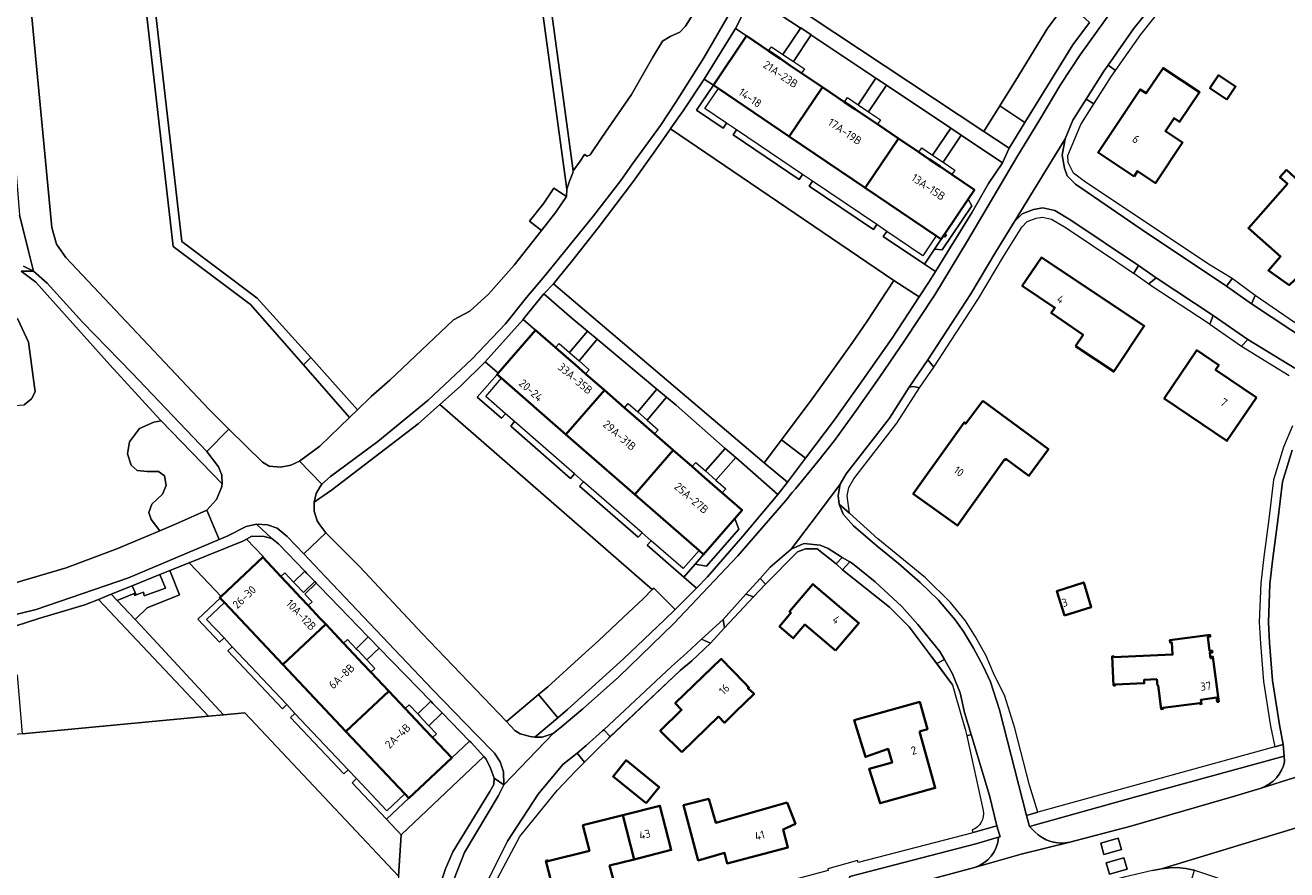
# Model space of a CAD drawing. Extents: x 150256 to 156914, y 461459 to 469481.
# Tile 22 of 256: x 152951 to 153160, y 462030 to 462170. Entities that reach past the tile are written whole.
import ezdxf
from ezdxf.enums import TextEntityAlignment as Align

# ---------------------------------------------------------------- set-up
doc = ezdxf.new("R2010")
doc.units = 0
doc.header["$LTSCALE"] = 0.75
for name, color, linetype, lineweight in [('B-RO-GR-BEPLANTING_CULTUUR_BODEMBEDEKKER-GV', 251, 'CONTINUOUS', 18), ('B-RO-GR-BEPLANTING_CULTUUR_BOSPLANTSOEN-GV', 251, 'CONTINUOUS', 18), ('B-RO-GR-BEPLANTING_CULTUUR_HEESTERS-GV', 251, 'CONTINUOUS', 18), ('B-RO-GR-BEPLANTING_CULTUUR_ROOS-GV', 251, 'CONTINUOUS', 18), ('B-RO-GR-BOS_LOOF-GV', 251, 'CONTINUOUS', 13), ('B-RO-GR-GROENVOORZIENING-GV', 251, 'CONTINUOUS', 18), ('B-RO-GR-HAAG-GV', 251, 'CONTINUOUS', 13), ('B-RO-IE-TERREINAFSCHEIDING_KUNSTMATIG_HEKWERK-G', 251, 'IE-TERREINAFSCHEIDING-KUNSTMATIG', 18), ('B-RO-OG-BEBOUWING-GV', 6, 'CONTINUOUS', 35), ('B-RO-OG-BEBOUWING-T18', 1, 'CONTINUOUS', 18), ('B-RO-OG-TERREIN_CULTUURSCHEIDING-GV', 251, 'CONTINUOUS', 18), ('B-RO-VH-VERHARDING_ASFALT-GV', 251, 'CONTINUOUS', 18), ('B-RO-VH-VERHARDING_BETONSTRAATSTEEN-GV', 251, 'CONTINUOUS', 18), ('B-RO-VH-VERHARDING_FUNDERING_ZAND-GV', 251, 'CONTINUOUS', 18), ('B-RO-VH-VERHARDING_STRAATBAKSTEEN-GV', 251, 'CONTINUOUS', 18), ('B-RO-VH-VERHARDING_TEGEL-GV', 251, 'CONTINUOUS', 18)]:
    doc.layers.add(name, color=color, linetype=linetype, lineweight=lineweight)
doc.styles.add('NLCS-ISO-M200-T18', font='NLCS-ISO.ttf', dxfattribs={"height": 360})
doc.linetypes.add('IE-TERREINAFSCHEIDING-KUNSTMATIG', pattern='A,4,[82,NLCS.SHX,S=0.75,R=90,X=0,Y=0],4,-2', length=10)

msp = doc.modelspace()

# ---------------------------------------------------------------- linework, layer by layer
at = {"layer": 'B-RO-GR-BEPLANTING_CULTUUR_BODEMBEDEKKER-GV'}
for points in [[(153074.392, 462165.436), (153074.852, 462166.118), (153076.758, 462164.831), (153079.731, 462169.231), (153079.624, 462169.243), (153071.606, 462174.573), (153068.895, 462169.147), (153070.746, 462167.9)], [(153083.34, 462159.39), (153086.961, 462156.944), (153087.465, 462157.689), (153089.23, 462156.497), (153092.196, 462160.887), (153081.533, 462167.975), (153081.477, 462168.063), (153078.498, 462163.654), (153080.321, 462162.423), (153079.86, 462161.742)], [(153101.575, 462148.154), (153104.599, 462152.631), (153093.946, 462159.724), (153090.971, 462155.321), (153092.934, 462153.994), (153092.43, 462153.249), (153095.935, 462150.88), (153099.282, 462148.618), (153099.786, 462149.364)], [(153101.885, 462132.545), (153100.213, 462130.072), (153102.046, 462128.834), (153108.159, 462138.673), (153110.871, 462143.428), (153113.181, 462146.853), (153106.343, 462151.457), (153103.317, 462146.979), (153105.255, 462145.669), (153104.751, 462144.923), (153108.526, 462142.373), (153107.501, 462140.856), (153108.089, 462139.715), (153103.181, 462132.452)], [(153039.083, 462116.222), (153039.675, 462116.9), (153041.377, 462115.416), (153044.341, 462118.96), (153041.746, 462121.13), (153037.144, 462125.124), (153034.001, 462121.247), (153033.684, 462120.893), (153035.767, 462119.113)], [(153052.685, 462105.557), (153055.847, 462109.338), (153045.951, 462117.613), (153042.959, 462114.037), (153044.65, 462112.563), (153044.058, 462111.884), (153047.176, 462109.166), (153050.518, 462106.253), (153051.109, 462106.931)], [(153061.727, 462096.481), (153062.318, 462097.159), (153063.919, 462095.764), (153067.204, 462099.512), (153059.041, 462106.667), (153057.458, 462107.991), (153054.268, 462104.177), (153056.084, 462102.594), (153055.493, 462101.916), (153058.586, 462099.219)], [(153062.418, 462076.349), (153064.259, 462078.201), (153070.131, 462084.948), (153075.942, 462091.854), (153068.934, 462097.996), (153065.652, 462094.253), (153067.293, 462092.822), (153066.702, 462092.144), (153069.999, 462089.269), (153068.799, 462087.893), (153069.433, 462086.108), (153064.087, 462079.976), (153062.206, 462080.326), (153060.33, 462078.17)], [(152990.513, 462081.453), (152993.53, 462078.249), (152994.188, 462078.869), (152995.628, 462077.34), (152997.484, 462079.147), (152993.13, 462083.662), (152992.033, 462084.541), (152990.744, 462084.914), (152988.738, 462084.942), (152987.842, 462084.47), (152990.58, 462081.567)], [(152965.409, 462075.325), (152966.382, 462074.292), (152969.205, 462075.435), (152969.326, 462075.135), (152969.511, 462075.206), (152968.894, 462076.734)], [(153006.027, 462066.296), (153008.018, 462068.234), (153000, 462076.537), (152999.879, 462076.662), (152999.375, 462077.185), (152997.496, 462075.356), (152998.713, 462074.064), (152998.054, 462073.444), (153000, 462071.377), (153000.958, 462070.36), (153003.929, 462067.205), (153004.587, 462067.825)], [(153014.123, 462056.379), (153014.781, 462056.998), (153016.22, 462055.469), (153018.387, 462057.578), (153009.801, 462066.4), (153007.78, 462064.434), (153009.111, 462063.019), (153008.453, 462062.4), (153011.403, 462059.267)], [(153021.847, 462048.175), (153024.817, 462050.972), (153020.262, 462055.652), (153018.063, 462053.511), (153019.305, 462052.193), (153018.647, 462051.573)]]:
    msp.add_lwpolyline(points, close=True, dxfattribs=at)
at = {"layer": 'B-RO-GR-BEPLANTING_CULTUUR_BOSPLANTSOEN-GV'}
for points in [[(152945.37, 462109.781), (152945.41, 462109.656), (152946.122, 462107.429), (152947.949, 462106.497), (152950.956, 462106.732), (152952.193, 462107.752), (152952.768, 462108.913), (152951.675, 462117.113), (152949.92, 462120.913), (152946.67, 462123.869), (152944.053, 462125.101), (152942.208, 462125.719), (152942.863, 462119.26), (152944.869, 462119.447), (152945.67, 462109.809)], [(152950.644, 462052.156), (152981.525, 462055.103), (152963.291, 462074.468), (152961.045, 462073.56), (152953.422, 462071.313), (152947.575, 462069.403), (152948.301, 462061.853), (152949.796, 462061.982)], [(152965.409, 462075.325), (152963.291, 462074.468), (152981.525, 462055.103), (152984.045, 462055.344), (152970.233, 462070.19), (152969.348, 462071.142), (152966.382, 462074.292)]]:
    msp.add_lwpolyline(points, close=True, dxfattribs=at)
at = {"layer": 'B-RO-GR-BEPLANTING_CULTUUR_HEESTERS-GV'}
for points in [[(153123.87, 462173.485), (153120.704, 462169.275), (153115.357, 462160.596), (153112.724, 462156.321), (153116.892, 462153.555), (153124.838, 462166.453), (153127.61, 462170.133)], [(153076.513, 462100.902), (153080.511, 462097.899), (153085.292, 462104.265), (153089.917, 462110.713), (153094.87, 462117.781), (153099.348, 462124.622), (153095.165, 462127.361), (153092.948, 462123.973), (153090.73, 462120.586), (153088.284, 462117.095), (153085.838, 462113.605), (153083.584, 462110.463), (153081.33, 462107.32), (153078.963, 462104.164)], [(152975.109, 462079.247), (152973.477, 462078.588), (152974.394, 462076.319), (152970.891, 462075.037), (152970.768, 462075.692), (152969.511, 462075.206), (152969.326, 462075.135), (152969.205, 462075.435), (152966.382, 462074.292), (152969.348, 462071.142), (152971.373, 462073.049), (152976.738, 462075.217)], [(153036.217, 462058.674), (153039.442, 462054.853), (153041.054, 462056.213), (153050.352, 462064.615), (153057.151, 462071.055), (153058.891, 462072.805), (153055.346, 462076.331), (153055.107, 462076.09), (153053.659, 462074.634), (153050.307, 462071.46), (153046.23, 462067.629), (153043.477, 462065.141), (153037.765, 462059.98)], [(153028.914, 462044.821), (153028.291, 462046.466), (153027.588, 462047.952), (153027.174, 462048.405), (153013.465, 462035.425), (153013.029, 462028.595), (153011.944, 462010.995), (153012.16, 462010.299), (153019.077, 462012.19), (153019.044, 462016.653), (153019.202, 462022.832), (153019.736, 462025.558), (153020.33, 462028.275), (153020.808, 462029.772), (153022.042, 462032.581), (153028.184, 462042.621), (153028.829, 462043.753)]]:
    msp.add_lwpolyline(points, close=True, dxfattribs=at)
for points in [[(153107.998, 462052.038), (153107.232, 462051.847), (153109.939, 462039.482)], [(153108.117, 462036.226), (153108.227, 462035.783), (153108.321, 462035.808), (153112.252, 462036.92), (153111.005, 462041.92), (153107.998, 462052.038)]]:
    msp.add_lwpolyline(points, dxfattribs=at)
msp.add_lwpolyline([(153109.939, 462039.482, -0.3796535), (153108.117, 462036.226)], format="xyb", dxfattribs=at)
at = {"layer": 'B-RO-GR-BEPLANTING_CULTUUR_ROOS-GV'}
for points in [[(153101.885, 462132.545), (153103.181, 462132.452), (153108.089, 462139.715), (153107.501, 462140.856), (153103.618, 462135.11), (153103.867, 462134.942), (153103.586, 462134.527), (153103.341, 462134.7), (153103.013, 462134.215)], [(153068.799, 462087.893), (153063.609, 462081.939), (153062.206, 462080.326), (153064.087, 462079.976), (153069.433, 462086.108)]]:
    msp.add_lwpolyline(points, close=True, dxfattribs=at)
at = {"layer": 'B-RO-GR-BOS_LOOF-GV'}
for points in [[(153032.693, 462213.935), (153041.973, 462145.555), (153042.689, 462146.553), (153043.15, 462147.157), (153043.859, 462148.249), (153044.323, 462147.99), (153044.83, 462148.194), (153046.733, 462151.061), (153051.643, 462158.199), (153055.192, 462164.359), (153056.819, 462167.024), (153058.051, 462167.823), (153059.666, 462168.509), (153060.619, 462169.51), (153063.478, 462174.157)], [(153006.261, 462105.922), (153008.511, 462108.089), (153011.58, 462110.798), (153022.143, 462120.807), (153024.835, 462122.244), (153027.949, 462125.109), (153032.195, 462129.885), (153036.727, 462135.637), (153034.763, 462137.184), (153037.103, 462140.154), (153038.797, 462142.679), (153040.873, 462141.287), (153040.917, 462142.475), (153031.34, 462212.819)], [(152987.035, 462191.93), (152974.177, 462189.42), (152970.801, 462188.831), (152977.099, 462133.807), (152989.58, 462124.427), (152998.474, 462114.561), (153006.261, 462105.922)], [(153004.929, 462104.639), (152997.254, 462113.381), (152988.473, 462123.382), (152975.682, 462132.996), (152969.32, 462188.573), (152967.23, 462188.208), (152958.732, 462186.921), (152955.544, 462186.336)], [(152952.176, 462182.605), (152951.219, 462182.68), (152951.288, 462181.724), (152951.553, 462178.049), (152955.574, 462136.163), (152956.327, 462133.374), (152957.885, 462131.148), (152981.564, 462106.02), (152984.92, 462102.717), (152990.501, 462097.224), (152991.602, 462096.553), (152993.486, 462096.396), (152995.173, 462096.729), (152996.628, 462097.375), (153000, 462099.892), (153004.929, 462104.639)]]:
    msp.add_lwpolyline(points, dxfattribs=at)
at = {"layer": 'B-RO-GR-GROENVOORZIENING-GV'}
for points in [[(153067.428, 462153.435), (153063.824, 462155.87), (153066.062, 462159.181), (153065.233, 462159.741), (153062.436, 462155.601), (153066.868, 462152.606)], [(153079.996, 462144.941), (153069.085, 462152.315), (153068.525, 462151.486), (153079.436, 462144.113)], [(153092.319, 462136.617), (153081.654, 462143.822), (153081.094, 462142.993), (153091.757, 462135.787)], [(153102.185, 462134.774), (153099.946, 462131.463), (153093.976, 462135.498), (153093.414, 462134.667), (153100.213, 462130.072), (153101.885, 462132.545), (153103.013, 462134.215)], [(153030.131, 462111.126), (153029.377, 462111.783), (153026.094, 462108.017), (153030.126, 462104.502), (153030.783, 462105.256), (153027.505, 462108.114)], [(153042.217, 462095.287), (153032.291, 462103.942), (153031.633, 462103.188), (153041.56, 462094.533)], [(153053.428, 462085.517), (153043.725, 462093.973), (153043.068, 462093.219), (153052.769, 462084.761)], [(153060.33, 462078.17), (153062.206, 462080.326), (153063.609, 462081.939), (153062.86, 462082.592), (153060.235, 462079.583), (153054.935, 462084.203), (153054.276, 462083.447)], [(152984.167, 462073.949), (152983.481, 462074.677), (152979.784, 462071.196), (152983.374, 462067.383), (152984.102, 462068.069), (152981.198, 462071.154)], [(152994.501, 462057.025), (152985.473, 462066.613), (152984.745, 462065.927), (152993.773, 462056.339)], [(153004.697, 462046.2), (152995.872, 462055.569), (152995.144, 462054.883), (153003.967, 462045.513)], [(153014.738, 462041.481), (153014.056, 462042.206), (153011.088, 462039.413), (153006.068, 462044.744), (153005.338, 462044.057), (153011.043, 462037.998)]]:
    msp.add_lwpolyline(points, close=True, dxfattribs=at)
at = {"layer": 'B-RO-GR-HAAG-GV'}
for points in [[(153066.062, 462159.181), (153065.233, 462159.741), (153062.436, 462155.601), (153066.868, 462152.606), (153067.428, 462153.435), (153063.824, 462155.87)], [(153069.085, 462152.315), (153068.525, 462151.486), (153079.436, 462144.113), (153079.996, 462144.941)], [(153092.319, 462136.617), (153081.654, 462143.822), (153081.094, 462142.993), (153091.757, 462135.787)], [(153093.976, 462135.498), (153093.414, 462134.667), (153100.213, 462130.072), (153101.885, 462132.545), (153103.013, 462134.215), (153102.185, 462134.774), (153099.946, 462131.463)], [(153030.131, 462111.126), (153029.377, 462111.783), (153026.094, 462108.017), (153030.126, 462104.502), (153030.783, 462105.256), (153027.505, 462108.114)], [(153042.217, 462095.287), (153032.291, 462103.942), (153031.633, 462103.188), (153041.56, 462094.533)], [(153053.428, 462085.517), (153043.725, 462093.973), (153043.068, 462093.219), (153052.769, 462084.761)], [(153062.86, 462082.592), (153060.235, 462079.583), (153054.935, 462084.203), (153054.276, 462083.447), (153060.33, 462078.17), (153062.206, 462080.326), (153063.609, 462081.939)], [(152983.481, 462074.677), (152979.784, 462071.196), (152983.374, 462067.383), (152984.102, 462068.069), (152981.198, 462071.154), (152984.167, 462073.949)], [(152994.501, 462057.025), (152985.473, 462066.613), (152984.745, 462065.927), (152993.773, 462056.339)], [(152995.872, 462055.569), (152995.144, 462054.883), (153003.967, 462045.513), (153004.697, 462046.2)], [(153014.738, 462041.481), (153014.056, 462042.206), (153011.088, 462039.413), (153006.068, 462044.744), (153005.338, 462044.057), (153011.043, 462037.998)]]:
    msp.add_lwpolyline(points, close=True, dxfattribs=at)
at = {"layer": 'B-RO-IE-TERREINAFSCHEIDING_KUNSTMATIG_HEKWERK-G'}
for points in [[(153151.231, 462127.692), (153147.619, 462129.908), (153131.57, 462140.575), (153126.726, 462143.845), (153124.938, 462145.164), (153124.065, 462146.929), (153123.999, 462148.051), (153126.173, 462153.24), (153131.244, 462161.243), (153136.121, 462168.166), (153140.632, 462173.913), (153146.52, 462181.054), (153150.23, 462185.383), (153156.019, 462191.755), (153164.344, 462200.159), (153174.978, 462209.954), (153182.142, 462216.483), (153185.127, 462218.877), (153188.008, 462219.052)], [(153184.625, 462134.963), (153177.896, 462127.815), (153171.794, 462120.541), (153169.397, 462117.987), (153167.715, 462117.416), (153166.037, 462117.646), (153164.576, 462118.342), (153155.049, 462124.836)], [(153087.789, 462088.75), (153087.431, 462091.634), (153087.695, 462093.046), (153088.498, 462094.462), (153095.635, 462103.676), (153099.425, 462109.561)], [(153085.604, 462080.351), (153082.429, 462082.844), (153080.5, 462082.834), (153079.21, 462082.341), (153073.863, 462076.978)], [(153104.864, 462060.283), (153101.367, 462065.052), (153097.72, 462069.911), (153094.429, 462073.171), (153086.619, 462079.366), (153085.604, 462080.351)], [(153071.908, 462074.87), (153067.065, 462069.732)], [(153061.659, 462064.301), (153064.778, 462067.23)], [(153061.659, 462064.301), (153059.758, 462062.667), (153047.884, 462051.474)]]:
    msp.add_lwpolyline(points, dxfattribs=at)
at = {"layer": 'B-RO-OG-BEBOUWING-GV'}
for points in [[(153083.34, 462159.39), (153079.86, 462161.742), (153078.038, 462162.973), (153076.297, 462164.149), (153074.392, 462165.436), (153070.746, 462167.9), (153065.233, 462159.741), (153066.062, 462159.181), (153077.828, 462151.231)], [(153135.001, 462144.59), (153135.536, 462145.486), (153138.512, 462143.492), (153143.021, 462150.238), (153140.177, 462152.117), (153141.615, 462154.277), (153142.537, 462153.634), (153145.837, 462158.576), (153139.784, 462162.581), (153136.972, 462158.389), (153135.987, 462159.045), (153129.021, 462148.583)], [(153150.368, 462157.349), (153151.802, 462159.494), (153148.981, 462161.379), (153147.547, 462159.235)], [(153088.726, 462155.751), (153086.961, 462156.944), (153083.34, 462159.39), (153077.828, 462151.231), (153090.422, 462142.722), (153095.935, 462150.88), (153092.43, 462153.249), (153090.467, 462154.575)], [(153103.013, 462134.215), (153103.341, 462134.7), (153103.618, 462135.11), (153107.501, 462140.856), (153108.526, 462142.373), (153104.751, 462144.923), (153102.813, 462146.233), (153101.072, 462147.409), (153099.282, 462148.618), (153095.935, 462150.88), (153090.422, 462142.722), (153102.185, 462134.774)], [(153163.593, 462140.567), (153162.093, 462141.933), (153163.124, 462143.064), (153160.251, 462145.683), (153159.178, 462144.465), (153160.411, 462143.38), (153153.944, 462136.034), (153159.281, 462131.336), (153157.246, 462129.024), (153160.725, 462126.583), (153163.397, 462129.115), (153164.501, 462128.144), (153169.02, 462133.277), (153167.594, 462134.531), (153174.291, 462142.136), (153169.043, 462146.757)], [(153125.3, 462116.456), (153131.619, 462112.25), (153136.663, 462119.83), (153119.613, 462131.179), (153116.457, 462126.438), (153121.861, 462122.842), (153121.256, 462121.974), (153126.542, 462118.323)], [(153042.382, 462113.346), (153040.8, 462114.725), (153039.083, 462116.222), (153035.767, 462119.113), (153029.559, 462111.992), (153029.377, 462111.783), (153030.131, 462111.126), (153040.786, 462101.836), (153047.176, 462109.166), (153044.058, 462111.884)], [(153155.256, 462107.951), (153148.491, 462112.528), (153149.026, 462113.319), (153145.381, 462115.785), (153139.977, 462107.798), (153150.386, 462100.753)], [(153050.518, 462106.253), (153047.176, 462109.166), (153040.786, 462101.836), (153052.196, 462091.889), (153058.586, 462099.219), (153055.493, 462101.916), (153053.691, 462103.487), (153052.108, 462104.867)], [(153109.896, 462107.391), (153107.091, 462103.621), (153106.805, 462103.824), (153098.371, 462091.945), (153105.728, 462086.72), (153113.506, 462097.673), (153113.617, 462097.591), (153113.732, 462097.749), (153117.538, 462094.959), (153120.794, 462099.403)], [(153066.702, 462092.144), (153065.059, 462093.576), (153063.326, 462095.087), (153061.727, 462096.481), (153058.586, 462099.219), (153052.196, 462091.889), (153062.86, 462082.592), (153063.609, 462081.939), (153068.799, 462087.893), (153069.999, 462089.269)], [(152983.627, 462074.969), (152983.404, 462074.759), (152983.481, 462074.677), (152984.167, 462073.949), (152993.849, 462063.666), (153000.958, 462070.36), (153000, 462071.377), (152998.054, 462073.444), (152996.848, 462074.725), (152995.34, 462076.327), (152993.53, 462078.249), (152990.513, 462081.453)], [(153085.476, 462065.968), (153089.359, 462070.542), (153081.735, 462077.014), (153077.852, 462072.439), (153078.104, 462072.226), (153076.182, 462069.962), (153078.473, 462068.017), (153080.395, 462070.281)], [(153123.458, 462071.803), (153127.879, 462073.199), (153126.656, 462077.276), (153122.206, 462075.851)], [(153005.624, 462065.405), (153003.929, 462067.205), (153000.958, 462070.36), (152993.849, 462063.666), (153000, 462057.133), (153004.294, 462052.573), (153011.403, 462059.267), (153008.453, 462062.4), (153007.132, 462063.803)], [(153138.736, 462061.217), (153138.873, 462060.168), (153138.982, 462060.183), (153139.493, 462056.262), (153139.766, 462056.297), (153139.742, 462056.481), (153145.882, 462057.282), (153145.906, 462057.099), (153146.171, 462057.133), (153146.079, 462057.834), (153148.671, 462058.172), (153148.763, 462057.471), (153149.03, 462057.506), (153148.058, 462064.955), (153147.789, 462064.92), (153147.812, 462064.745), (153147.663, 462064.726), (153147.546, 462065.621), (153147.963, 462065.676), (153147.924, 462065.98), (153147.497, 462065.925), (153147.196, 462068.235), (153147.622, 462068.291), (153147.583, 462068.588), (153140.928, 462067.72), (153140.983, 462067.297), (153141.243, 462067.331), (153141.363, 462065.304), (153131.635, 462064.895), (153131.629, 462065.027), (153131.356, 462065.014), (153131.583, 462060.2), (153131.856, 462060.213), (153131.849, 462060.345), (153136.663, 462060.571), (153136.638, 462061.113)], [(153060.017, 462049.153), (153066.113, 462055.039), (153067.077, 462054.025), (153068.917, 462055.813), (153071.99, 462058.798), (153070.97, 462059.73), (153071.117, 462059.872), (153070.317, 462060.7), (153066.542, 462064.61), (153058.906, 462057.237), (153059.978, 462056.127), (153056.431, 462052.673)], [(153015.908, 462054.483), (153014.123, 462056.379), (153011.403, 462059.267), (153004.294, 462052.573), (153014.056, 462042.206), (153014.738, 462041.481), (153021.847, 462048.175), (153018.647, 462051.573), (153017.416, 462052.881)], [(153099.418, 462052.563), (153100.732, 462052.931), (153099.465, 462057.477), (153088.595, 462054.449), (153090.455, 462048.336), (153094.242, 462049.682), (153094.875, 462047.41), (153091.041, 462046.366), (153092.874, 462040.659), (153102.025, 462043.209)], [(153054.111, 462040.652), (153056.274, 462043.324), (153050.773, 462047.78), (153048.609, 462045.108)], [(153050.23, 462038.694), (153052.097, 462031.358), (153058.251, 462032.923), (153056.384, 462040.26)], [(153077.491, 462040.798), (153065.651, 462037.41), (153064.481, 462041.391), (153060.259, 462040.339), (153062.742, 462031.172), (153067.084, 462032.424), (153067.542, 462030.679), (153077.582, 462033.318), (153076.793, 462036.32), (153078.833, 462037.255)], [(153052.097, 462031.358), (153050.23, 462038.694), (153043.621, 462037.013), (153044.693, 462032.797), (153037.783, 462031.039), (153037.744, 462031.195), (153037.482, 462031.128), (153039.171, 462024.489), (153039.432, 462024.556), (153039.42, 462024.604), (153043.994, 462025.768), (153043.728, 462026.815), (153048.351, 462027.99), (153048.39, 462027.835), (153048.652, 462027.902), (153048.036, 462030.325)]]:
    msp.add_lwpolyline(points, close=True, dxfattribs=at)
at = {"layer": 'B-RO-OG-TERREIN_CULTUURSCHEIDING-GV'}
for points in [[(153112.724, 462156.321), (153115.357, 462160.596), (153120.704, 462169.275), (153123.87, 462173.485), (153090.058, 462204.82), (153088.533, 462202.632), (153085.499, 462198.07), (153083.465, 462194.531), (153081.039, 462190.801), (153078.54, 462186.726), (153075.058, 462180.452), (153072.929, 462176.734), (153110.1, 462152.062)], [(153130.686, 462163.055), (153131.912, 462162.191), (153136.121, 462168.166), (153140.632, 462173.913), (153146.52, 462181.054), (153150.23, 462185.383), (153156.019, 462191.755), (153157.75, 462193.502), (153156.684, 462194.558), (153154.93, 462192.788), (153149.105, 462186.375), (153148.713, 462185.918), (153145.372, 462182.019), (153139.464, 462174.854), (153134.917, 462169.062)], [(153065.233, 462159.741), (153063.722, 462160.762), (153060.249, 462155.47), (153058.174, 462152.597), (153058.103, 462152.494), (153095.165, 462127.361), (153099.348, 462124.622), (153100.949, 462127.067), (153102.046, 462128.834), (153100.213, 462130.072), (153093.414, 462134.667), (153093.976, 462135.498), (153092.319, 462136.617), (153091.757, 462135.787), (153081.094, 462142.993), (153081.654, 462143.822), (153079.996, 462144.941), (153079.436, 462144.113), (153068.525, 462151.486), (153069.085, 462152.315), (153067.428, 462153.435), (153066.868, 462152.606), (153062.436, 462155.601)], [(153128.315, 462156.62), (153127.048, 462157.423), (153124.838, 462153.936), (153123.541, 462150.832), (153123.041, 462148.123), (153123.458, 462145.993), (153123.871, 462144.731), (153125.253, 462143.31), (153136.179, 462135.84), (153150.302, 462126.417), (153151.231, 462127.692), (153147.619, 462129.908), (153131.57, 462140.575), (153126.726, 462143.845), (153124.938, 462145.164), (153124.065, 462146.929), (153123.999, 462148.051), (153126.173, 462153.24)], [(153110.1, 462152.062), (153114.268, 462149.295), (153116.892, 462153.555), (153112.724, 462156.321)], [(153095.165, 462127.361), (153058.103, 462152.494), (153055.442, 462148.633), (153051.968, 462143.847), (153046.132, 462136.089), (153041.814, 462130.597), (153038.743, 462126.785), (153073.685, 462097.136), (153076.513, 462100.902), (153078.963, 462104.164), (153081.33, 462107.32), (153083.584, 462110.463), (153085.838, 462113.605), (153088.284, 462117.095), (153090.73, 462120.586), (153092.948, 462123.973)], [(153154.458, 462123.469), (153164.224, 462117.018), (153165.188, 462116.471), (153166.564, 462116.056), (153168.078, 462116.073), (153169.665, 462116.553), (153171.27, 462117.851), (153177.88, 462125.577), (153183.541, 462131.741), (153191.812, 462140.123), (153196.563, 462144.201), (153202.091, 462149.238), (153200.809, 462150.172), (153192.887, 462143.185), (153184.625, 462134.963), (153177.896, 462127.815), (153171.794, 462120.541), (153169.397, 462117.987), (153167.715, 462117.416), (153166.037, 462117.646), (153164.576, 462118.342), (153155.049, 462124.836)], [(153115.186, 462137.144), (153112.065, 462132.091), (153107.926, 462125.163), (153100.778, 462114.172), (153101.805, 462113.001), (153109.199, 462124.369), (153113.347, 462131.312), (153116.369, 462136.205), (153117.284, 462137.115), (153118.732, 462137.677), (153119.797, 462137.85), (153121.31, 462137.518), (153123.713, 462136.081), (153132.306, 462130.346), (153134.883, 462128.587), (153134.949, 462128.542), (153135.738, 462129.82), (153124.515, 462137.349), (153121.87, 462138.931), (153119.839, 462139.376), (153118.336, 462139.133), (153116.449, 462138.4)], [(153147.534, 462120.135), (153148.118, 462121.556), (153138.643, 462127.772), (153137.436, 462126.788), (153137.799, 462126.532), (153147.278, 462120.313)], [(153029.559, 462111.992), (153029.476, 462112.063), (153029.396, 462112.131), (153027.378, 462113.855), (153023.338, 462109.832), (153019.903, 462106.781), (153055.107, 462076.09), (153055.346, 462076.331), (153058.891, 462072.805), (153062.418, 462076.349), (153060.33, 462078.17), (153054.276, 462083.447), (153054.935, 462084.203), (153053.428, 462085.517), (153052.769, 462084.761), (153043.068, 462093.219), (153043.725, 462093.973), (153042.217, 462095.287), (153041.56, 462094.533), (153031.633, 462103.188), (153032.291, 462103.942), (153030.783, 462105.256), (153030.126, 462104.502), (153026.094, 462108.017), (153029.377, 462111.783)], [(153099.425, 462109.561), (153098.422, 462109.776), (153097.699, 462109.641), (153094.414, 462104.548), (153087.25, 462095.301), (153086.267, 462093.568), (153085.914, 462091.681), (153086.087, 462090.282), (153087.789, 462088.75), (153087.431, 462091.634), (153087.695, 462093.046), (153088.498, 462094.462), (153095.635, 462103.676)], [(152999.05, 462090.564), (152999.041, 462089.083), (152999.531, 462087.494), (153000, 462086.851), (153000.996, 462085.486), (153006.628, 462079.887), (153016.982, 462068.815), (153030.919, 462054.203), (153036.217, 462058.674), (153037.765, 462059.98), (153043.477, 462065.141), (153046.23, 462067.629), (153050.307, 462071.46), (153053.659, 462074.634), (153055.107, 462076.09), (153019.903, 462106.781), (153016.275, 462103.559), (153001.911, 462092.569), (153000.5, 462091.588), (153000, 462091.235)], [(152983.771, 462093.643), (152973.676, 462104.095), (152972.441, 462103.847), (152970.111, 462102.826), (152968.443, 462100.574), (152968.098, 462098.603), (152968.73, 462096.703), (152969.68, 462095.858), (152971.348, 462095.682), (152973.246, 462095.682), (152974.253, 462094.978), (152974.54, 462093.36), (152973.908, 462091.917), (152972.153, 462090.263), (152971.635, 462088.855), (152972.009, 462087.694), (152973.451, 462085.862), (152976.567, 462087.169), (152981.229, 462089.279), (152982.846, 462091.043), (152983.684, 462093.012)], [(153080.511, 462097.899), (153076.513, 462100.902), (153073.685, 462097.136), (153077.504, 462093.896)], [(153072.995, 462077.949), (153073.863, 462076.978), (153079.21, 462082.341), (153080.5, 462082.834), (153082.429, 462082.844), (153085.604, 462080.351), (153086.595, 462081.439), (153086.256, 462081.645), (153084.269, 462082.929), (153082.922, 462083.438), (153080.249, 462083.74), (153078.113, 462082.78), (153074.668, 462079.795)], [(152983.481, 462074.677), (152983.404, 462074.759), (152983.627, 462074.969), (152978.435, 462080.42), (152978.316, 462080.544), (152975.109, 462079.247), (152976.738, 462075.217), (152971.373, 462073.049), (152969.348, 462071.142), (152970.233, 462070.19), (152984.045, 462055.344), (152987.53, 462055.677), (153013.029, 462028.595), (153013.465, 462035.425), (153011.043, 462037.998), (153005.338, 462044.057), (153006.068, 462044.744), (153004.697, 462046.2), (153003.967, 462045.513), (152995.144, 462054.883), (152995.872, 462055.569), (152994.501, 462057.025), (152993.773, 462056.339), (152984.745, 462065.927), (152985.473, 462066.613), (152984.102, 462068.069), (152983.374, 462067.383), (152979.784, 462071.196)], [(153086.619, 462079.366), (153094.429, 462073.171), (153097.72, 462069.911), (153101.367, 462065.052), (153102.264, 462063.829), (153103.555, 462064.475), (153102.784, 462065.84), (153099.16, 462070.292), (153096.485, 462073.303), (153092.04, 462077.379), (153088.284, 462080.413), (153087.843, 462080.681)], [(153070.626, 462075.334), (153066.84, 462071.126), (153067.065, 462069.732), (153071.908, 462074.87)], [(153047.057, 462052.854), (153048.131, 462051.707), (153059.758, 462062.667), (153061.659, 462064.301), (153064.778, 462067.23), (153063.267, 462067.85), (153060.771, 462065.561), (153058.272, 462063.365)], [(153036.217, 462058.674), (153030.919, 462054.203), (153032.31, 462052.745), (153033.178, 462052.161), (153034.853, 462051.74), (153035.62, 462051.628), (153039.442, 462054.853)], [(153024.817, 462050.972), (153021.847, 462048.175), (153014.738, 462041.481), (153011.043, 462037.998), (153013.465, 462035.425), (153027.174, 462048.405), (153025.073, 462050.709)], [(153043.879, 462047.486), (153042.63, 462048.992), (153040.301, 462047.062), (153036.164, 462042.184), (153031.114, 462034.38), (153027.777, 462027.733), (153026.487, 462022.799), (153025.742, 462019.241), (153025.723, 462016.216), (153026.125, 462014.305), (153028.297, 462014.798), (153027.498, 462021.674), (153029.458, 462028.168), (153033.166, 462035.154), (153039.324, 462042.768), (153042.337, 462045.951)], [(153145.027, 462029.551), (153144.976, 462029.568), (153143.589, 462029.843), (153142.112, 462029.986), (153140.914, 462029.973), (153139.522, 462029.805), (153138.062, 462029.534), (153133.327, 462028.411), (153118.348, 462024.415), (153095.013, 462018.191), (153055.67, 462007.919), (153052.711, 462007.085), (153053.891, 462004.645), (153055.419, 462001.489), (153115.747, 462017.709), (153137.265, 462023.609), (153139.426, 462024.202), (153143.606, 462025.019), (153144.691, 462028.48)]]:
    msp.add_lwpolyline(points, close=True, dxfattribs=at)
for points in [[(152949.707, 462077.256), (152957.952, 462079.716), (152966.308, 462082.865), (152973.451, 462085.862), (152972.009, 462087.694), (152971.635, 462088.855), (152972.153, 462090.263), (152973.908, 462091.917), (152974.54, 462093.36), (152974.253, 462094.978), (152973.246, 462095.682), (152971.348, 462095.682), (152969.68, 462095.858), (152968.73, 462096.703), (152968.098, 462098.603), (152968.443, 462100.574), (152970.111, 462102.826), (152972.441, 462103.847), (152973.676, 462104.095), (152972.912, 462104.886), (152965.191, 462113.35), (152952.886, 462127.063), (152950.447, 462128.878)], [(152949.92, 462120.913), (152951.675, 462117.113), (152952.768, 462108.913), (152952.193, 462107.752), (152950.956, 462106.732)], [(153161.618, 462112.801), (153153.867, 462117.55), (153152.814, 462116.456), (153153.046, 462116.294), (153157.979, 462113.271), (153160.678, 462111.618)], [(153161.277, 462103.235), (153159.781, 462099.718), (153158.1, 462094.299), (153157.327, 462087.759), (153156.497, 462081.508), (153156.023, 462077.156), (153155.748, 462070.667), (153155.956, 462067.138), (153156.42, 462060.838), (153157.628, 462053.421), (153158.297, 462050.022), (153159.71, 462050.412), (153159.105, 462053.687), (153157.911, 462061.014), (153157.453, 462067.237), (153157.25, 462070.679), (153157.52, 462077.043), (153157.986, 462081.328), (153158.815, 462087.572), (153159.573, 462093.986), (153161.191, 462099.201)], [(153013.029, 462028.595), (152987.53, 462055.677), (152984.045, 462055.344), (152981.525, 462055.103), (152950.644, 462052.156), (152935.535, 462050.851), (152920.425, 462049.546), (152905.314, 462048.241)], [(153159.935, 462047.594), (153159.863, 462048.494), (153135.054, 462041.661), (153117.647, 462036.808), (153118.47, 462035.953)], [(153124.341, 462034.21), (153134.465, 462036.836), (153151.656, 462041.829), (153156.062, 462043.172)], [(153112.52, 462035.013), (153108.725, 462033.943), (153087.883, 462028.537), (153087.518, 462027.578)], [(153087.518, 462027.578), (153088.341, 462024.569), (153108.549, 462030.034)]]:
    msp.add_lwpolyline(points, dxfattribs=at)
for points in [[(153156.062, 462043.172, 0.2675116), (153159.935, 462047.594)], [(153108.549, 462030.034, 0.3130779), (153112.52, 462035.013)], [(153118.47, 462035.953, 0.259044), (153124.341, 462034.21)]]:
    msp.add_lwpolyline(points, format="xyb", dxfattribs=at)
at = {"layer": 'B-RO-VH-VERHARDING_ASFALT-GV'}
for points in [[(152950.185, 462138.241), (152951.703, 462132.211), (152952.53, 462128.923), (152954.802, 462126.935), (152960.661, 462120.444), (152968.794, 462112.014), (152981.247, 462098.986), (152984.92, 462102.717), (152981.564, 462106.02), (152957.885, 462131.148), (152956.327, 462133.374), (152955.574, 462136.163), (152951.553, 462178.049), (152951.288, 462181.724), (152946.267, 462181.408), (152946.98, 462172.545), (152949.462, 462147.148), (152950.185, 462138.246)], [(152999.531, 462087.494), (152999.041, 462089.083), (152999.05, 462090.564), (152999.386, 462092.048), (153000, 462093.063), (153000.304, 462093.566), (152996.628, 462097.375), (152995.173, 462096.729), (152993.486, 462096.396), (152991.602, 462096.553), (152990.501, 462097.224), (152984.92, 462102.717), (152981.247, 462098.986), (152983.198, 462096.463), (152983.718, 462095.077), (152983.771, 462093.643), (152983.684, 462093.012), (152982.846, 462091.043), (152981.229, 462089.279), (152983.291, 462084.402), (152984.737, 462085.013), (152987.753, 462086.532), (152989.494, 462086.965), (152991.304, 462086.84), (152992.934, 462086.291), (152994.584, 462084.898), (152997.327, 462082.006), (153000.996, 462085.486), (153000, 462086.851)], [(152919.242, 462072.818), (152899.984, 462070.988), (152900.222, 462066.004), (152921.516, 462067.835), (152938.622, 462069.655), (152943.889, 462070.597), (152952.946, 462072.78), (152968.272, 462078.053), (152983.291, 462084.402), (152981.229, 462089.279), (152976.567, 462087.169), (152973.451, 462085.862), (152966.308, 462082.865), (152957.952, 462079.716), (152949.707, 462077.256), (152935.769, 462074.463), (152926.647, 462073.522)], [(153038.653, 462052.247), (153036.827, 462051.609), (153035.62, 462051.628), (153034.853, 462051.74), (153033.178, 462052.161), (153032.31, 462052.745), (153030.919, 462054.203), (153016.982, 462068.815), (153006.628, 462079.887), (153000.996, 462085.486), (152997.327, 462082.006), (153000, 462079.187), (153018.606, 462059.585), (153025.954, 462051.989), (153028.959, 462048.977), (153029.914, 462047.535), (153030.417, 462045.898), (153030.515, 462043.737)], [(153132.346, 462034.882), (153132.877, 462033.01), (153129.987, 462032.19), (153129.457, 462034.062)], [(153132.346, 462034.882), (153129.457, 462034.062), (153129.987, 462032.19), (153132.877, 462033.01)], [(153130.377, 462030.775), (153133.303, 462031.603), (153133.833, 462029.733), (153130.907, 462028.904)], [(153130.377, 462030.775), (153130.907, 462028.904), (153133.833, 462029.733), (153133.303, 462031.603)]]:
    msp.add_lwpolyline(points, close=True, dxfattribs=at)
for points in [[(153063.478, 462174.157), (153060.619, 462169.51), (153059.666, 462168.509), (153058.051, 462167.823), (153056.819, 462167.024), (153055.192, 462164.359), (153051.643, 462158.199), (153046.733, 462151.061), (153044.83, 462148.194), (153044.323, 462147.99), (153043.859, 462148.249), (153043.15, 462147.157), (153042.689, 462146.553), (153041.973, 462145.555), (153041.961, 462145.225), (153041.367, 462143.837), (153040.917, 462142.475), (153040.873, 462141.287), (153039.126, 462138.682), (153036.727, 462135.637), (153032.195, 462129.885), (153027.949, 462125.109), (153024.835, 462122.244), (153022.143, 462120.807), (153011.58, 462110.798), (153008.511, 462108.089), (153006.261, 462105.922), (153004.929, 462104.639), (153000, 462099.892), (152996.628, 462097.375), (153000.304, 462093.566), (153001.74, 462094.869), (153009.585, 462100.639), (153017.943, 462107.499), (153025.194, 462114.308), (153030.756, 462120.164), (153034.27, 462124.537), (153037.298, 462128.116), (153045.336, 462138.088), (153049.896, 462143.932), (153051.819, 462146.709), (153056.482, 462153.032), (153059.011, 462156.906), (153063.644, 462164.252), (153068.449, 462172.555)], [(153132.929, 462174.455), (153126.029, 462164.763), (153122.821, 462159.888), (153119.353, 462154.032), (153115.532, 462147.791), (153107.364, 462133.941), (153101.944, 462124.994), (153096.845, 462117.288), (153092.835, 462111.399), (153088.926, 462105.788), (153085.293, 462100.841), (153082.567, 462097.342), (153078.837, 462092.803), (153078.315, 462092.168), (153077.225, 462090.842), (153069.316, 462081.688), (153063.465, 462075.56), (153058.667, 462070.456), (153049.494, 462061.587), (153043.599, 462056.336), (153040.124, 462053.378), (153038.653, 462052.247), (153030.515, 462043.737), (153029.639, 462041.964), (153023.992, 462032.484), (153022.256, 462028.15)], [(153027.777, 462027.733), (153031.114, 462034.38), (153036.164, 462042.184), (153040.301, 462047.062), (153042.63, 462048.992), (153044.142, 462050.245), (153046.843, 462052.654), (153047.057, 462052.854), (153058.272, 462063.365), (153060.771, 462065.561), (153063.267, 462067.85), (153066.84, 462071.126), (153070.626, 462075.334), (153072.995, 462077.949), (153074.668, 462079.795), (153078.113, 462082.78), (153082.486, 462088.563), (153086.267, 462093.568), (153087.25, 462095.301), (153094.414, 462104.548), (153097.699, 462109.641), (153100.778, 462114.172), (153107.926, 462125.163), (153112.065, 462132.091), (153115.186, 462137.144), (153123.541, 462150.832), (153124.838, 462153.936), (153127.048, 462157.423), (153129.997, 462162.077), (153130.686, 462163.055), (153134.917, 462169.062), (153139.464, 462174.854)], [(153164.224, 462117.018), (153154.458, 462123.469), (153150.302, 462126.417), (153136.179, 462135.84), (153125.253, 462143.31), (153123.871, 462144.731), (153123.458, 462145.993), (153123.041, 462148.123), (153123.541, 462150.832), (153115.186, 462137.144), (153116.449, 462138.4), (153118.336, 462139.133), (153119.839, 462139.376), (153121.87, 462138.931), (153124.515, 462137.349), (153135.738, 462129.82), (153138.643, 462127.772), (153148.118, 462121.556), (153153.867, 462117.55), (153161.618, 462112.801)], [(152950.884, 462129.754), (152952.53, 462128.923), (152951.703, 462132.211), (152950.185, 462138.241)], [(153161.191, 462099.201), (153159.573, 462093.986), (153158.815, 462087.572), (153157.986, 462081.328), (153157.52, 462077.043), (153157.25, 462070.679), (153157.453, 462067.237), (153157.911, 462061.014), (153159.105, 462053.687), (153159.71, 462050.412), (153159.863, 462048.494), (153159.935, 462047.594)], [(153086.087, 462090.282), (153085.914, 462091.681), (153086.267, 462093.568), (153082.486, 462088.563), (153078.113, 462082.78), (153080.249, 462083.74), (153082.922, 462083.438), (153084.269, 462082.929), (153086.256, 462081.645), (153086.595, 462081.439), (153087.843, 462080.681), (153088.284, 462080.413), (153092.04, 462077.379), (153096.485, 462073.303), (153099.16, 462070.292), (153102.784, 462065.84), (153103.555, 462064.475), (153104.878, 462062.133), (153106.129, 462058.945), (153106.899, 462055.737), (153107.998, 462052.038), (153111.005, 462041.92), (153112.252, 462036.92), (153112.767, 462035.082), (153112.52, 462035.013)], [(153118.47, 462035.953), (153117.647, 462036.808), (153117.171, 462038.648), (153112.647, 462056.136), (153111.203, 462060.821), (153109.947, 462063.419), (153108.389, 462066.383), (153106.717, 462069.158), (153105.348, 462071.102), (153102.585, 462074.323), (153099.544, 462077.255), (153095.926, 462080.397), (153092.416, 462083.3), (153088.485, 462086.674), (153086.753, 462088.617), (153086.087, 462090.282)], [(153156.062, 462043.172), (153172.815, 462048.463), (153171.101, 462048.144), (153169.588, 462048.33), (153167.974, 462048.825), (153166.699, 462049.642), (153165.737, 462050.96), (153165.584, 462051.267)], [(153138.062, 462029.534), (153139.522, 462029.805), (153173.112, 462040.009), (153175.443, 462040.783), (153172.815, 462048.463), (153156.062, 462043.172), (153151.656, 462041.829), (153134.465, 462036.836), (153124.341, 462034.21), (153116.273, 462032.202), (153108.549, 462030.034), (153088.341, 462024.569)], [(153173.112, 462040.009), (153139.522, 462029.805)], [(153108.549, 462030.034), (153116.273, 462032.202), (153124.341, 462034.21)], [(153139.522, 462029.805), (153140.914, 462029.973), (153142.112, 462029.986), (153143.589, 462029.843), (153144.976, 462029.568), (153145.027, 462029.551), (153148.649, 462028.338), (153154.683, 462026.1), (153160.828, 462023.026), (153165.586, 462020.463), (153171.245, 462017.415), (153176.336, 462014.395), (153181.835, 462011.134), (153186.185, 462008.401), (153198.053, 462001.028), (153211.055, 461992.49), (153211.072, 461992.481)]]:
    msp.add_lwpolyline(points, dxfattribs=at)
for points in [[(153159.935, 462047.594, -0.2675116), (153156.062, 462043.172)], [(153112.52, 462035.013, -0.3130779), (153108.549, 462030.034)], [(153124.341, 462034.21, -0.259044), (153118.47, 462035.953)]]:
    msp.add_lwpolyline(points, format="xyb", dxfattribs=at)
at = {"layer": 'B-RO-VH-VERHARDING_BETONSTRAATSTEEN-GV'}
for points in [[(153131.912, 462162.191), (153130.686, 462163.055), (153129.997, 462162.077), (153127.048, 462157.423), (153128.315, 462156.62), (153131.244, 462161.243)], [(153040.873, 462141.287), (153038.797, 462142.679), (153037.103, 462140.154), (153034.763, 462137.184), (153036.727, 462135.637), (153039.126, 462138.682)], [(153048.131, 462051.707), (153047.057, 462052.854), (153046.843, 462052.654), (153044.142, 462050.245), (153042.63, 462048.992), (153043.879, 462047.486), (153046.152, 462049.749), (153047.884, 462051.474)]]:
    msp.add_lwpolyline(points, close=True, dxfattribs=at)
at = {"layer": 'B-RO-VH-VERHARDING_FUNDERING_ZAND-GV'}
for points in [[(153040.917, 462142.475), (153041.367, 462143.837), (153041.961, 462145.225), (153041.973, 462145.555), (153032.693, 462213.935)], [(153031.34, 462212.819), (153040.917, 462142.475)]]:
    msp.add_lwpolyline(points, dxfattribs=at)
msp.add_lwpolyline([(152997.254, 462113.381), (152998.474, 462114.561), (152989.58, 462124.427), (152977.099, 462133.807), (152970.801, 462188.831), (152969.32, 462188.573), (152975.682, 462132.996), (152988.473, 462123.382)], close=True, dxfattribs=at)
at = {"layer": 'B-RO-VH-VERHARDING_STRAATBAKSTEEN-GV'}
for points in [[(153068.895, 462169.147), (153068.748, 462168.86), (153063.722, 462160.762), (153065.233, 462159.741), (153070.746, 462167.9)], [(153027.378, 462113.855), (153029.396, 462112.131), (153029.476, 462112.063), (153029.559, 462111.992), (153035.767, 462119.113), (153033.684, 462120.893)], [(153097.699, 462109.641), (153098.422, 462109.776), (153099.425, 462109.561), (153101.805, 462113.001), (153100.778, 462114.172)], [(152983.627, 462074.969), (152990.513, 462081.453), (152990.58, 462081.567), (152987.842, 462084.47), (152987.228, 462084.145), (152978.316, 462080.544), (152978.435, 462080.42)], [(153073.863, 462076.978), (153072.995, 462077.949), (153070.626, 462075.334), (153071.908, 462074.87)], [(153064.778, 462067.23), (153067.065, 462069.732), (153066.84, 462071.126), (153063.267, 462067.85)]]:
    msp.add_lwpolyline(points, close=True, dxfattribs=at)
at = {"layer": 'B-RO-VH-VERHARDING_TEGEL-GV'}
for points in [[(153079.731, 462169.231), (153081.477, 462168.063), (153081.533, 462167.975), (153092.196, 462160.887), (153093.946, 462159.724), (153104.599, 462152.631), (153106.343, 462151.457), (153113.181, 462146.853), (153114.268, 462149.295), (153110.1, 462152.062), (153072.929, 462176.734), (153072.255, 462175.629), (153071.606, 462174.573), (153079.624, 462169.243)], [(153076.758, 462164.831), (153078.498, 462163.654), (153081.477, 462168.063), (153079.731, 462169.231)], [(153090.971, 462155.321), (153093.946, 462159.724), (153092.196, 462160.887), (153089.23, 462156.497)], [(153103.317, 462146.979), (153106.343, 462151.457), (153104.599, 462152.631), (153101.575, 462148.154)], [(152973.676, 462104.095), (152983.771, 462093.643), (152983.718, 462095.077), (152983.198, 462096.463), (152981.247, 462098.986), (152968.794, 462112.014), (152960.661, 462120.444), (152954.802, 462126.935), (152952.53, 462128.923), (152950.447, 462128.878), (152952.886, 462127.063), (152965.191, 462113.35), (152972.912, 462104.886)], [(153137.436, 462126.788), (153138.643, 462127.772), (153135.738, 462129.82), (153134.949, 462128.542)], [(153044.341, 462118.96), (153045.951, 462117.613), (153055.847, 462109.338), (153057.458, 462107.991), (153059.041, 462106.667), (153067.204, 462099.512), (153068.934, 462097.996), (153075.942, 462091.854), (153077.504, 462093.896), (153073.685, 462097.136), (153038.743, 462126.785), (153037.144, 462125.124), (153041.746, 462121.13)], [(153150.302, 462126.417), (153154.458, 462123.469), (153155.049, 462124.836), (153151.231, 462127.692)], [(153152.814, 462116.456), (153153.867, 462117.55), (153148.118, 462121.556), (153147.534, 462120.135)], [(153045.951, 462117.613), (153044.341, 462118.96), (153041.377, 462115.416), (153042.959, 462114.037)], [(153004.929, 462104.639), (153006.261, 462105.922), (152998.474, 462114.561), (152997.254, 462113.381)], [(153054.268, 462104.177), (153057.458, 462107.991), (153055.847, 462109.338), (153052.685, 462105.557)], [(153063.919, 462095.764), (153065.652, 462094.253), (153068.934, 462097.996), (153067.204, 462099.512)], [(153087.789, 462088.75), (153086.087, 462090.282), (153086.753, 462088.617), (153088.485, 462086.674), (153092.416, 462083.3), (153095.926, 462080.397), (153099.544, 462077.255), (153102.585, 462074.323), (153105.348, 462071.102), (153106.717, 462069.158), (153108.389, 462066.383), (153109.947, 462063.419), (153111.203, 462060.821), (153112.647, 462056.136), (153117.171, 462038.648), (153119.011, 462039.159), (153117.673, 462043.67), (153115.201, 462053.092), (153113.543, 462058.394), (153111.656, 462062.235), (153110.467, 462065.106), (153108.721, 462068.244), (153107.017, 462070.911), (153104.527, 462073.941), (153100.398, 462078.026), (153092.511, 462084.501)], [(153027.174, 462048.405), (153027.588, 462047.952), (153028.291, 462046.466), (153028.914, 462044.821), (153030.515, 462043.737), (153030.417, 462045.898), (153029.914, 462047.535), (153028.959, 462048.977), (153025.954, 462051.989), (153018.606, 462059.585), (153000, 462079.187), (152997.327, 462082.006), (152994.584, 462084.898), (152992.934, 462086.291), (152991.304, 462086.84), (152989.494, 462086.965), (152992.033, 462084.541), (152993.13, 462083.662), (152997.484, 462079.147), (152997.848, 462078.769), (152999.149, 462077.419), (152999.375, 462077.185), (152999.879, 462076.662), (153000, 462076.537), (153008.018, 462068.234), (153008.266, 462067.977), (153009.691, 462066.513), (153009.801, 462066.4), (153018.387, 462057.578), (153018.728, 462057.228), (153020.262, 462055.652), (153024.817, 462050.972), (153025.073, 462050.709)], [(153085.604, 462080.351), (153086.619, 462079.366), (153087.843, 462080.681), (153086.595, 462081.439)], [(152973.477, 462078.588), (152968.894, 462076.734), (152969.511, 462075.206), (152970.768, 462075.692), (152970.891, 462075.037), (152974.394, 462076.319)], [(152999.149, 462077.419), (152997.848, 462078.769), (152997.484, 462079.147), (152995.628, 462077.34), (152995.988, 462076.958), (152997.273, 462075.593)], [(153008.018, 462068.234), (153006.027, 462066.296), (153006.272, 462066.036), (153007.672, 462064.549), (153007.78, 462064.434), (153009.801, 462066.4), (153009.691, 462066.513), (153008.266, 462067.977)], [(153107.232, 462051.847), (153107.998, 462052.038), (153106.899, 462055.737), (153106.129, 462058.945), (153104.878, 462062.133), (153103.555, 462064.475), (153102.264, 462063.829), (153104.864, 462060.283), (153105.318, 462058.719), (153106.986, 462052.973)], [(153016.555, 462055.113), (153017.865, 462053.722), (153018.063, 462053.511), (153020.262, 462055.652), (153018.728, 462057.228), (153018.387, 462057.578), (153016.22, 462055.469)], [(153158.297, 462050.022), (153137.275, 462044.232), (153119.011, 462039.159), (153117.171, 462038.648), (153117.647, 462036.808), (153135.054, 462041.661), (153159.863, 462048.494), (153159.71, 462050.412)], [(153030.515, 462043.737), (153028.914, 462044.821), (153028.829, 462043.753), (153028.184, 462042.621), (153022.042, 462032.581), (153020.808, 462029.772), (153020.33, 462028.275), (153019.736, 462025.558), (153019.202, 462022.832), (153019.044, 462016.653), (153019.077, 462012.19), (153021, 462012.715), (153020.861, 462020.262), (153021.402, 462025.008), (153022.256, 462028.15), (153023.992, 462032.484), (153029.639, 462041.964)], [(153026.125, 462014.305), (153027.004, 462012.504), (153063.124, 462022.236), (153063.202, 462021.946), (153082.702, 462027.163), (153082.9, 462026.421), (153087.518, 462027.578), (153087.883, 462028.537), (153108.725, 462033.943), (153112.52, 462035.013), (153112.767, 462035.082), (153112.252, 462036.92), (153108.321, 462035.808), (153108.227, 462035.783), (153089.228, 462030.846), (153089.156, 462031.147), (153084.198, 462029.805), (153084.273, 462029.527), (153062.936, 462023.815), (153062.859, 462024.105), (153028.297, 462014.798)]]:
    msp.add_lwpolyline(points, close=True, dxfattribs=at)
for points in [[(153068.449, 462172.555), (153063.644, 462164.252), (153059.011, 462156.906), (153056.482, 462153.032), (153051.819, 462146.709), (153049.896, 462143.932), (153045.336, 462138.088), (153037.298, 462128.116), (153034.27, 462124.537), (153030.756, 462120.164), (153025.194, 462114.308), (153017.943, 462107.499), (153009.585, 462100.639), (153001.74, 462094.869), (153000.304, 462093.566), (153000, 462093.063), (152999.386, 462092.048), (152999.05, 462090.564), (153000, 462091.235), (153000.5, 462091.588), (153001.911, 462092.569), (153016.275, 462103.559), (153019.903, 462106.781), (153023.338, 462109.832), (153027.378, 462113.855), (153033.684, 462120.893), (153034.001, 462121.247), (153037.144, 462125.124), (153038.743, 462126.785), (153041.814, 462130.597), (153046.132, 462136.089), (153051.968, 462143.847), (153055.442, 462148.633), (153058.103, 462152.494), (153058.174, 462152.597), (153060.249, 462155.47), (153063.722, 462160.762), (153068.748, 462168.86), (153068.895, 462169.147), (153071.606, 462174.573)], [(153127.61, 462170.133), (153124.838, 462166.453), (153116.892, 462153.555), (153114.268, 462149.295), (153113.181, 462146.853), (153110.871, 462143.428), (153108.159, 462138.673), (153102.046, 462128.834), (153100.949, 462127.067), (153099.348, 462124.622), (153094.87, 462117.781), (153089.917, 462110.713), (153085.292, 462104.265), (153080.511, 462097.899), (153077.504, 462093.896), (153075.942, 462091.854), (153070.131, 462084.948), (153064.259, 462078.201), (153062.418, 462076.349), (153058.891, 462072.805), (153057.151, 462071.055), (153050.352, 462064.615), (153041.054, 462056.213), (153039.442, 462054.853), (153035.62, 462051.628), (153036.827, 462051.609), (153038.653, 462052.247), (153040.124, 462053.378), (153043.599, 462056.336), (153049.494, 462061.587), (153058.667, 462070.456), (153063.465, 462075.56), (153069.316, 462081.688), (153077.225, 462090.842), (153078.315, 462092.168), (153078.837, 462092.803), (153082.567, 462097.342), (153085.293, 462100.841), (153088.926, 462105.788), (153092.835, 462111.399), (153096.845, 462117.288), (153101.944, 462124.994), (153107.364, 462133.941), (153115.532, 462147.791), (153119.353, 462154.032), (153122.821, 462159.888), (153126.029, 462164.763), (153132.929, 462174.455)], [(152950.447, 462128.878), (152952.53, 462128.923), (152950.884, 462129.754)], [(152947.575, 462069.403), (152953.422, 462071.313), (152961.045, 462073.56), (152963.291, 462074.468), (152965.409, 462075.325), (152968.894, 462076.734), (152973.477, 462078.588), (152975.109, 462079.247), (152978.316, 462080.544), (152987.228, 462084.145), (152987.842, 462084.47), (152988.738, 462084.942), (152990.744, 462084.914), (152992.033, 462084.541), (152989.494, 462086.965), (152987.753, 462086.532), (152984.737, 462085.013), (152983.291, 462084.402), (152968.272, 462078.053), (152952.946, 462072.78), (152943.889, 462070.597)]]:
    msp.add_lwpolyline(points, dxfattribs=at)

# ---------------------------------------------------------------- texts
at = {"layer": 'B-RO-OG-BEBOUWING-T18', "style": 'NLCS-ISO-M200-T18'}
for s, rotation, p in [('21A-23B', 325.9, (153076.394, 462161.545)), ('14-18', 326, (153071.337, 462157.643)), ('17A-19B', 326, (153087.058, 462152.051)), ('6', 326.3, (153135.289, 462150.779)), ('13A-15B', 325.9, (153100.891, 462142.854)), ('4', 326.3, (153122.813, 462124.244)), ('33A-35B', 319.5, (153042.353, 462111.083)), ('20-24', 318.9, (153034.999, 462109.153)), ('7', 325.9, (153149.877, 462107.138)), ('29A-31B', 318.9, (153049.685, 462101.672)), ('10', 324.6, (153105.937, 462095.692)), ('25A-27B', 318.9, (153061.606, 462091.279)), ('26-30', 43.3, (152987.471, 462074.851)), ('10A-12B', 313.5, (152996.9, 462071.882)), ('3', 16.7, (153123.48, 462073.943)), ('4', 319.7, (153085.618, 462071.094)), ('6A-8B', 43.3, (153003.597, 462061.723)), ('16', 44.2, (153067.038, 462059.565)), ('37', 7, (153146.877, 462060.075)), ('2A-4B', 43.3, (153012.912, 462051.83)), ('2', 15.6, (153098.465, 462049.428)), ('43', 14.3, (153053.871, 462035.493)), ('41', 16, (153072.922, 462035.33))]:
    msp.add_text(s, height=1.35, rotation=rotation, dxfattribs=at).set_placement(p, align=Align.MIDDLE)

doc.saveas('drawing.dxf')
